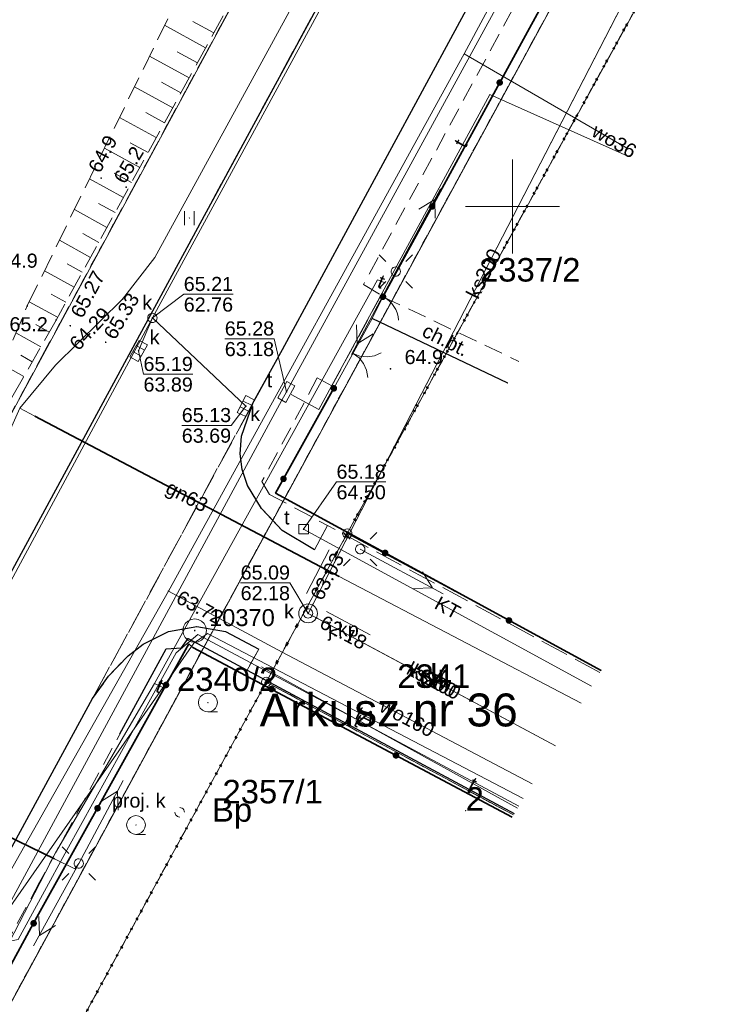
# Model space of a CAD drawing. Extents: x 6420891 to 6421372, y 5789686 to 5790696.
# Tile 8 of 48: x 6420974 to 6421012, y 5789808 to 5789860. Entities that reach past the tile are written whole.
import ezdxf
from ezdxf.enums import TextEntityAlignment as Align

# ---------------------------------------------------------------- set-up
doc = ezdxf.new("R2010")
doc.units = 0
doc.header["$PDSIZE"] = 0.75
for name, pattern in [('KROPK2', [2, 0, -2]), ('PRZER1-1', [2, 1, -1]), ('PRZER2-1', [3, 2, -1]), ('PRZER2_5-1', [3.5, 2.5, -1]), ('PRZER3-1', [4, 3, -1])]:
    doc.linetypes.add(name, pattern=pattern)
doc.layers.get('0').update_dxf_attribs({"linetype": 'CONTINUOUS', "lineweight": 13})
for name, color, linetype, lineweight in [('GEPADR', 7, 'CONTINUOUS', 18), ('GEPADR_O', 7, 'CONTINUOUS', 18), ('GEPPGD', 7, 'CONTINUOUS', 18), ('GESDZI', 7, 'CONTINUOUS', 18), ('GESDZI_O', 7, 'CONTINUOUS', 18), ('GESJAE', 7, 'KROPK2', 50), ('GESJAE_O', 7, 'KROPK2', 50), ('GSLKBR', 7, 'CONTINUOUS', 18), ('GSLKFU', 7, 'CONTINUOUS', 18), ('GSLKOG', 7, 'CONTINUOUS', 35), ('GSLKRW', 7, 'CONTINUOUS', 25), ('GSPPS3_O', 7, 'CONTINUOUS', 18), ('GSPWPN', 7, 'CONTINUOUS', 13), ('GSPWPN_O', 7, 'CONTINUOUS', 13), ('GSPWPS', 7, 'CONTINUOUS', 13), ('GSPWPS_O', 7, 'CONTINUOUS', 13), ('GSSKOA', 7, 'PRZER3-1', 18), ('GSSKOA_O', 7, 'PRZER3-1', 18), ('GSSKOD', 7, 'PRZER2-1', 18), ('GSSKOD_O', 7, 'PRZER2-1', 18), ('GSSUTR', 7, 'PRZER2-1', 18), ('GSSZSN', 7, 'PRZER2-1', 18), ('GUSIKP', 7, 'CONTINUOUS', 18)]:
    doc.layers.add(name, color=color, linetype=linetype, lineweight=lineweight)
for name, color, linetype, lineweight, true_color in [('GESKKL', 7, 'PRZER3-1', 18, 0x24bc24), ('GESUZY', 7, 'PRZER1-1', 18, 0x008000), ('GESUZY_O', 7, 'PRZER1-1', 18, 0x008000), ('GSPPS3', 7, 'CONTINUOUS', 18, 0x0a0909), ('GSSLZK', 7, 'CONTINUOUS', 18, 0x0a0909), ('GULENN', 1, 'CONTINUOUS', 18, 0xff0000), ('GULEOR', 1, 'CONTINUOUS', 35, 0xff0000), ('GULGNP', 7, 'CONTINUOUS', 18, 0xbfbf00), ('GULGNP_O', 7, 'CONTINUOUS', 18, 0xbfbf00), ('GULGOR', 7, 'CONTINUOUS', 35, 0xbfbf00), ('GULKAT', 7, 'CONTINUOUS', 18, 0x0a0909), ('GULKAT_O', 7, 'CONTINUOUS', 18, 0x0a0909), ('GULKDP', 7, 'CONTINUOUS', 18, 0x803300), ('GULKSP', 7, 'CONTINUOUS', 18, 0x803300), ('GULKSP_O', 7, 'CONTINUOUS', 18, 0x803300), ('GULTPR', 7, 'CONTINUOUS', 18, 0xff9100), ('GULTPR_O', 7, 'CONTINUOUS', 18, 0xff9100), ('GULWOP', 5, 'CONTINUOUS', 18, 0x0000ff), ('GULWOP_O', 5, 'CONTINUOUS', 18, 0x0000ff), ('GUPGSH', 7, 'CONTINUOUS', 5, 0xbfbf00), ('GUPGSH_O', 7, 'CONTINUOUS', 5, 0xbfbf00), ('GUPIBH', 7, 'CONTINUOUS', 5, 0x0a0909), ('GUPIBH_O', 7, 'CONTINUOUS', 5, 0x0a0909), ('GUPISL', 7, 'CONTINUOUS', 18, 0x0a0909), ('GUPKKS', 7, 'CONTINUOUS', 18, 0x803300), ('GUPKKS_O', 7, 'CONTINUOUS', 18, 0x0a0909), ('GUPKSD', 7, 'CONTINUOUS', 18, 0x803300), ('GUPKSD_O', 7, 'CONTINUOUS', 18, 0x803300), ('GUPKSH', 7, 'CONTINUOUS', 5, 0x803300), ('GUPKSH_O', 7, 'CONTINUOUS', 5, 0x803300), ('GUPKWZ', 7, 'CONTINUOUS', 18, 0x0a0909), ('GUPKWZ_O', 7, 'CONTINUOUS', 18, 0x0a0909), ('GUPTSD', 7, 'CONTINUOUS', 18, 0xff9100), ('GUPTSD_O', 7, 'CONTINUOUS', 18, 0xff9100), ('GUPTSH', 7, 'CONTINUOUS', 5, 0xff9100), ('GUPTSH_O', 7, 'CONTINUOUS', 5, 0xff9100), ('GUPWSH', 5, 'CONTINUOUS', 5, 0x0000ff), ('GUPWSH_O', 5, 'CONTINUOUS', 5, 0x0000ff), ('GZPKKS', 7, 'CONTINUOUS', 18, 0x803300), ('GZPKKS_O', 7, 'CONTINUOUS', 18, 0x803300)]:
    doc.layers.add(name, color=color, linetype=linetype, lineweight=lineweight, true_color=true_color)
doc.styles.add('GEO-INFO', font='Arial')

# ---------------------------------------------------------------- blocks, each defined once
blk = doc.blocks.new('KOLO')
blk.add_hatch(color=0).paths.add_polyline_path([(-0.5, 0), (-0.482963, -0.12941), (-0.433013, -0.25), (-0.353553, -0.353553), (-0.25, -0.433013), (-0.12941, -0.482963), (0, -0.5), (0.12941, -0.482963), (0.25, -0.433013), (0.353553, -0.353553), (0.433013, -0.25), (0.482963, -0.12941), (0.5, 0), (0.482963, 0.12941), (0.433013, 0.25), (0.353553, 0.353553), (0.25, 0.433013), (0.12941, 0.482963), (0, 0.5), (-0.12941, 0.482963), (-0.25, 0.433013), (-0.353553, 0.353553), (-0.433013, 0.25), (-0.482963, 0.12941)])
blk = doc.blocks.new('KWADRAT_NIEPRZEZR')
at = {"color": 0}
blk.add_lwpolyline([(-0.5, -0.5), (0.5, -0.5), (0.5, 0.5), (-0.5, 0.5)], close=True, dxfattribs=at)
blk = doc.blocks.new('SUPE04_1')
at = {"color": 0}
for points in [[(0, 0), (10, 0)], [(6.982163, 1), (8.714214, 0), (6.982163, -1)]]:
    blk.add_lwpolyline(points, dxfattribs=at)
blk = doc.blocks.new('SUSM01_01')
at = {"color": 0}
for points in [[(-0.353553, 0.353553), (-0.212132, 0.212132)], [(0.353553, 0.353553), (0.212132, 0.212132)], [(-0.353553, -0.353553), (-0.212132, -0.212132)], [(0.353553, -0.353553), (0.212132, -0.212132)]]:
    blk.add_lwpolyline(points, dxfattribs=at)
blk.add_lwpolyline([(0, 0.1), (0.034202, 0.093969), (0.064279, 0.076604), (0.086603, 0.05), (0.096593, 0.025882), (0.1, 0), (0.096593, -0.025882), (0.086603, -0.05), (0.068017, -0.073305), (0.043388, -0.090097), (0.014904, -0.098883), (-0.014904, -0.098883), (-0.043388, -0.090097), (-0.068017, -0.073305), (-0.086603, -0.05), (-0.097493, -0.022252), (-0.09972, 0.007473), (-0.093087, 0.036534), (-0.078183, 0.062349), (-0.056332, 0.082624), (-0.029476, 0.095557)], close=True, dxfattribs=at)
blk = doc.blocks.new('OKRAG_PELNY')
at = {"color": 0}
blk.add_lwpolyline([(0, 0.5), (0.12941, 0.482963), (0.25, 0.433013), (0.353553, 0.353553), (0.433013, 0.25), (0.482963, 0.12941), (0.5, 0), (0.482963, -0.12941), (0.433013, -0.25), (0.353553, -0.353553), (0.25, -0.433013), (0.12941, -0.482963), (0, -0.5), (-0.12941, -0.482963), (-0.25, -0.433013), (-0.353553, -0.353553), (-0.433013, -0.25), (-0.482963, -0.12941), (-0.5, 0), (-0.482963, 0.12941), (-0.433013, 0.25), (-0.353553, 0.353553), (-0.25, 0.433013), (-0.12941, 0.482963)], close=True, dxfattribs=at)
blk = doc.blocks.new('SUUS05')
at = {"color": 0}
blk.add_lwpolyline([(0.5, -0.25), (-0.5, -0.25), (-0.5, 0.25), (0.5, 0.25)], close=True, dxfattribs=at)
for points in [[(-0.175, -0.25), (-0.175, 0.25)], [(0.175, -0.25), (0.175, 0.25)]]:
    blk.add_lwpolyline(points, dxfattribs=at)
blk = doc.blocks.new('PROSTOKAT2-1_PELNY')
at = {"color": 0}
blk.add_lwpolyline([(1, 0.5), (1, -0.5), (-1, -0.5), (-1, 0.5)], close=True, dxfattribs=at)
blk = doc.blocks.new('SUUS_P')
at = {"color": 0}
for points in [[(0, -0.5), (-0.12941, -0.482963), (-0.25, -0.433013), (-0.353553, -0.353553), (-0.433013, -0.25), (-0.482963, -0.12941), (-0.5, 0)], [(0, 0.5), (0.12941, 0.482963), (0.25, 0.433013), (0.353553, 0.353553), (0.433013, 0.25), (0.482963, 0.12941), (0.5, 0)]]:
    blk.add_lwpolyline(points, dxfattribs=at)
blk = doc.blocks.new('POINT')
at = {"color": 0}
blk.add_point((0, 0), dxfattribs=at)
blk = doc.blocks.new('SOPS2')
blk.add_hatch(color=0).paths.add_polyline_path([(0, -0.018), (0.005562, -0.017119), (0.01058, -0.014562), (0.014562, -0.01058), (0.017119, -0.005562), (0.018, 0), (0.017119, 0.005562), (0.014562, 0.01058), (0.01058, 0.014562), (0.005562, 0.017119), (0, 0.018), (-0.005562, 0.017119), (-0.01058, 0.014562), (-0.014562, 0.01058), (-0.017119, 0.005562), (-0.018, 0), (-0.017119, -0.005562), (-0.014562, -0.01058), (-0.01058, -0.014562), (-0.005562, -0.017119)])
at = {"color": 0}
blk.add_lwpolyline([(0, 0.25), (0.077254, 0.237764), (0.146946, 0.202254), (0.202254, 0.146946), (0.237764, 0.077254), (0.25, 0), (0.237764, -0.077254), (0.202254, -0.146946), (0.146946, -0.202254), (0.077254, -0.237764), (0, -0.25), (-0.077254, -0.237764), (-0.146946, -0.202254), (-0.202254, -0.146946), (-0.237764, -0.077254), (-0.25, 0), (-0.237764, 0.077254), (-0.202254, 0.146946), (-0.146946, 0.202254), (-0.077254, 0.237764)], close=True, dxfattribs=at)
blk = doc.blocks.new('SPTRW')
at = {"color": 0}
for points in [[(-0.51332, 0.7233), (-0.51332, -0.7767)], [(0.48668, -0.7767), (0.48668, 0.7233)]]:
    blk.add_lwpolyline(points, dxfattribs=at)
blk = doc.blocks.new('SPKRZ')
at = {"color": 0}
blk.add_lwpolyline([(0, 0.5), (0.154508, 0.475528), (0.293893, 0.404508), (0.404508, 0.293893), (0.475528, 0.154508), (0.5, 0), (0.475528, -0.154508), (0.404508, -0.293893), (0.293893, -0.404508), (0.154508, -0.475528), (0, -0.5), (-0.154508, -0.475528), (-0.293893, -0.404508), (-0.404508, -0.293893), (-0.475528, -0.154508), (-0.5, 0), (-0.475528, 0.154508), (-0.404508, 0.293893), (-0.293893, 0.404508), (-0.154508, 0.475528)], close=True, dxfattribs=at)
blk.add_lwpolyline([(0, -0.5), (0.5, -0.5)], dxfattribs=at)
blk = doc.blocks.new('SLBRA')
at = {"color": 0}
for points in [[(1.732051, 1), (1.414214, 0.585786), (1, 0.267949), (0.517638, 0.068148), (0, 0)], [(0, 0), (0.517638, -0.068148), (1, -0.267949), (1.414214, -0.585786), (1.732051, -1)]]:
    blk.add_lwpolyline(points, dxfattribs=at)
blk = doc.blocks.new('KTOK04')
at = {"color": 0}
blk.add_lwpolyline([(0, 0), (-0.01711, -0.261052), (-0.068148, -0.517638), (-0.152241, -0.765367), (-0.267949, -1), (-0.413293, -1.217523), (-0.585786, -1.414214), (-0.782477, -1.586707), (-1, -1.732051)], dxfattribs=at)
blk = doc.blocks.new('EPPGS')
at = {"color": 0}
blk.add_lwpolyline([(0, 0.5), (0.154508, 0.475528), (0.293893, 0.404508), (0.404508, 0.293893), (0.475528, 0.154508), (0.5, 0), (0.475528, -0.154508), (0.404508, -0.293893), (0.293893, -0.404508), (0.154508, -0.475528), (0, -0.5), (-0.154508, -0.475528), (-0.293893, -0.404508), (-0.404508, -0.293893), (-0.475528, -0.154508), (-0.5, 0), (-0.475528, 0.154508), (-0.404508, 0.293893), (-0.293893, 0.404508), (-0.154508, 0.475528)], close=True, dxfattribs=at)

msp = doc.modelspace()

# ---------------------------------------------------------------- linework, layer by layer
at = {"linetype": 'Continuous', "lineweight": 13, "elevation": 100, "flags": 128}
for points in [[(6421000, 5789847.5), (6421000, 5789852.5)], [(6420997.5, 5789850), (6421002.5, 5789850)]]:
    msp.add_lwpolyline(points, dxfattribs=at)
at = {"layer": 'GESDZI', "linetype": 'Continuous', "lineweight": 18, "elevation": 10.3}
for points in [[(6421135.099, 5790137.509), (6421053.401, 5789987.081), (6420961.435, 5789816.962), (6420958.743, 5789821.505), (6420954.971, 5789827.872)], [(6420991.21, 5789832.614), (6421008.051, 5789863.273), (6421010.664, 5789861.867)], [(6421000.04, 5789817.649), (6420986.902, 5789824.717), (6420991.21, 5789832.614)], [(6420991.21, 5789832.614), (6421004.718, 5789825.348)], [(6421004.718, 5789825.348), (6420991.21, 5789832.614)], [(6420977.429, 5789800.28), (6420974.452, 5789801.879), (6420986.902, 5789824.717)], [(6420986.902, 5789824.717), (6421000.04, 5789817.649)]]:
    msp.add_lwpolyline(points, dxfattribs=at)
for points in [[(6421069.455, 5789986.717), (6421065.346, 5789979.256), (6421058.157, 5789965.648), (6421048.808, 5789947.949), (6421021.023, 5789895.559), (6420945.154, 5789755.753), (6420931.728, 5789762.857), (6420936.45, 5789771.586), (6420961.435, 5789816.962), (6421053.401, 5789987.081)], [(6421024.501, 5789893.26), (6421008.051, 5789863.273), (6420991.21, 5789832.614), (6420986.902, 5789824.717), (6420974.452, 5789801.879), (6420970.141, 5789793.971), (6420953.18, 5789762.856), (6420948.423, 5789754.023), (6420945.154, 5789755.753), (6421021.023, 5789895.559)]]:
    msp.add_lwpolyline(points, close=True, dxfattribs=at)
at = {"layer": 'GESJAE', "linetype": 'KROPK2', "lineweight": 50, "ltscale": 0.5, "elevation": 10.3}
for points in [[(6421121.732, 5790083.312), (6421117.02, 5790074.678), (6421086.476, 5790018.114), (6421077.543, 5790001.653), (6421070.646, 5789988.917), (6421069.455, 5789986.717), (6421065.346, 5789979.256), (6421058.157, 5789965.648), (6421048.808, 5789947.949), (6421053.229, 5789945.629), (6421044.86, 5789930.373), (6421043.349, 5789927.619), (6421042.462, 5789926.002), (6421034.045, 5789910.658), (6421024.501, 5789893.26), (6421008.051, 5789863.273), (6420991.21, 5789832.614), (6420986.902, 5789824.717), (6420974.452, 5789801.879), (6420970.141, 5789793.971), (6420953.18, 5789762.856)], [(6420914.623, 5789700.386), (6420918.565, 5789707.611), (6420922.092, 5789705.723), (6420934.061, 5789727.678), (6420940.763, 5789739.972), (6420948.423, 5789754.023), (6420953.18, 5789762.856), (6420970.141, 5789793.971), (6420974.452, 5789801.879), (6420986.902, 5789824.717), (6420991.21, 5789832.614), (6421008.051, 5789863.273), (6421024.501, 5789893.26), (6421034.045, 5789910.658), (6421042.462, 5789926.002), (6421043.349, 5789927.619), (6421044.86, 5789930.373), (6421053.229, 5789945.629), (6421048.808, 5789947.949), (6421058.157, 5789965.648), (6421065.346, 5789979.256), (6421068.88, 5789980.499), (6421072.204, 5789979.193)]]:
    msp.add_lwpolyline(points, dxfattribs=at)
at = {"layer": 'GESKKL', "linetype": 'PRZER3-1', "lineweight": 18, "ltscale": 0.5, "elevation": 10.16}
msp.add_lwpolyline([(6421135.099, 5790137.509), (6421053.401, 5789987.081), (6420961.435, 5789816.962), (6420958.743, 5789821.505), (6420954.971, 5789827.872)], dxfattribs=at)
at = {"layer": 'GESUZY', "linetype": 'PRZER1-1', "lineweight": 18, "ltscale": 0.5, "elevation": 10.18}
for points in [[(6421135.099, 5790137.509), (6421053.401, 5789987.081), (6420961.435, 5789816.962), (6420958.743, 5789821.505), (6420954.971, 5789827.872)], [(6421004.718, 5789825.348), (6420991.21, 5789832.614), (6421008.051, 5789863.273), (6421024.501, 5789893.26), (6421034.045, 5789910.658)], [(6421000.04, 5789817.649), (6420986.902, 5789824.717), (6420991.21, 5789832.614), (6421004.718, 5789825.348)], [(6420973.229, 5789792.313), (6420970.141, 5789793.971), (6420974.452, 5789801.879), (6420986.902, 5789824.717), (6421000.04, 5789817.649)]]:
    msp.add_lwpolyline(points, dxfattribs=at)
for points in [[(6421069.455, 5789986.717), (6421065.346, 5789979.256), (6421058.157, 5789965.648), (6421048.808, 5789947.949), (6421021.023, 5789895.559), (6420945.154, 5789755.753), (6420931.728, 5789762.857), (6420936.45, 5789771.586), (6420961.435, 5789816.962), (6421053.401, 5789987.081)], [(6420948.423, 5789754.023), (6420945.154, 5789755.753), (6421021.023, 5789895.559), (6421048.808, 5789947.949), (6421053.229, 5789945.629), (6421044.86, 5789930.373), (6421043.349, 5789927.619), (6421042.462, 5789926.002), (6421034.045, 5789910.658), (6421024.501, 5789893.26), (6421008.051, 5789863.273), (6420991.21, 5789832.614), (6420986.902, 5789824.717), (6420974.452, 5789801.879), (6420970.141, 5789793.971), (6420953.18, 5789762.856)]]:
    msp.add_lwpolyline(points, close=True, dxfattribs=at)
at = {"layer": 'GSLKBR', "linetype": 'Continuous', "lineweight": 18, "elevation": 10.18}
msp.add_lwpolyline([(6420990.5, 5789840.33), (6420992.54, 5789844.05)], dxfattribs=at)
at = {"layer": 'GSLKFU', "linetype": 'Continuous', "lineweight": 18, "elevation": 10.18}
msp.add_lwpolyline([(6420992.54, 5789844.05), (6420993.11, 5789845.2)], dxfattribs=at)
at = {"layer": 'GSLKOG', "linetype": 'Continuous', "lineweight": 35, "elevation": 10.18}
for points in [[(6420993.11, 5789845.2), (6421005.52, 5789867.97)], [(6420990.5, 5789840.33), (6420987.4, 5789834.76), (6421004.701, 5789825.321)], [(6420974.54, 5789811.89), (6420982.79, 5789826.74), (6420983.01, 5789826.56), (6420999.969, 5789817.533)], [(6420974.54, 5789811.89), (6420963.3, 5789791.15)]]:
    msp.add_lwpolyline(points, dxfattribs=at)
at = {"layer": 'GSLKRW', "linetype": 'Continuous', "lineweight": 25, "elevation": 10.18}
for points in [[(6421195.82, 5790239.68), (6421179.4, 5790209.44), (6421161.89, 5790177.28), (6421135.48, 5790128.74), (6421117.94, 5790096.62), (6421100.38, 5790064.4), (6421082.56, 5790031.74), (6421065.53, 5790000.47), (6421053.05, 5789977.59), (6421041.12, 5789955.61), (6421023.81, 5789923.78), (6421007.52, 5789893.64), (6420990.23, 5789861.75), (6420974.45, 5789832.6), (6420956.81, 5789800.07), (6420945.16, 5789778.57), (6420944.15, 5789776.96), (6420943.3, 5789775.21), (6420933.6, 5789757.81)], [(6420989.467, 5789831.742), (6420987.755, 5789832.781), (6420986.65, 5789833.95), (6420985.91, 5789835.16), (6420985.62, 5789836.02), (6420985.51, 5789836.85), (6420985.59, 5789837.78), (6420986.21, 5789839.58), (6420987.76, 5789842.39), (6421004.51, 5789873.36), (6421020.08, 5789902.08), (6421024.66, 5789910.59), (6421039.68, 5789938.28), (6421057.09, 5789970.3), (6421061.79, 5789978.9), (6421062.13, 5789979.42), (6421068.98, 5789992.02), (6421085.27, 5790022.04), (6421098.58, 5790046.41), (6421112.23, 5790071.51), (6421113.36, 5790072.89), (6421114.96, 5790073.95), (6421116.54, 5790074.7)], [(6420999.738, 5789840.608), (6420992.54, 5789844.05)], [(6420948.39, 5789769.5), (6420949.54, 5789771.89), (6420956.63, 5789784.97), (6420972.83, 5789814.93), (6420977.663, 5789823.834), (6420978.524, 5789825.033), (6420979.564, 5789826.116), (6420980.37, 5789826.725), (6420981.717, 5789827.402), (6420983.215, 5789827.663), (6420984.735, 5789827.4), (6420986.507, 5789826.465)], [(6420979.125, 5789821.969), (6420981.579, 5789826.482), (6420982.394, 5789826.541), (6420982.751, 5789827.037), (6421000.085, 5789817.725)]]:
    msp.add_lwpolyline(points, dxfattribs=at)
at = {"layer": 'GSSKOA', "linetype": 'PRZER3-1', "lineweight": 18, "ltscale": 0.5, "elevation": 10.18}
for points in [[(6421117.94, 5790096.62), (6421100.38, 5790064.4), (6421082.56, 5790031.74), (6421065.53, 5790000.47), (6421053.05, 5789977.59), (6421041.12, 5789955.61), (6421023.81, 5789923.78), (6421007.52, 5789893.64), (6420990.23, 5789861.75), (6420974.45, 5789832.6), (6420956.81, 5789800.07), (6420945.16, 5789778.57), (6420944.15, 5789776.96), (6420943.3, 5789775.21)], [(6420948.39, 5789769.5), (6420949.54, 5789771.89), (6420956.63, 5789784.97), (6420972.83, 5789814.93), (6420977.663, 5789823.834), (6420987.76, 5789842.39), (6421004.51, 5789873.36), (6421020.08, 5789902.08), (6421024.66, 5789910.59), (6421039.68, 5789938.28), (6421057.09, 5789970.3), (6421061.79, 5789978.9), (6421062.13, 5789979.42), (6421068.98, 5789992.02), (6421085.27, 5790022.04), (6421098.58, 5790046.41), (6421112.23, 5790071.51), (6421113.36, 5790072.89), (6421114.96, 5790073.95), (6421116.54, 5790074.7)], [(6421004.643, 5789825.226), (6420990.162, 5789833.042), (6420989.467, 5789831.742), (6420987.755, 5789832.781), (6420986.65, 5789833.95), (6420985.91, 5789835.16), (6420985.62, 5789836.02), (6420985.51, 5789836.85), (6420985.59, 5789837.78), (6420986.21, 5789839.58), (6420977.663, 5789823.834)], [(6420977.663, 5789823.834), (6420978.524, 5789825.033), (6420979.564, 5789826.116), (6420980.37, 5789826.725), (6420981.717, 5789827.402), (6420983.215, 5789827.663), (6420984.735, 5789827.4), (6420986.507, 5789826.465), (6420985.884, 5789825.354), (6421000.085, 5789817.725)]]:
    msp.add_lwpolyline(points, dxfattribs=at)
at = {"layer": 'GSSKOD', "linetype": 'PRZER2-1', "lineweight": 18, "ltscale": 0.5, "elevation": 10.18}
for points in [[(6421004.29, 5789868.38), (6420992.07, 5789845.85), (6420993.01, 5789845.29), (6420990.4, 5789840.46), (6420989.62, 5789840.88), (6420986.67, 5789835.37), (6420987.08, 5789834.69), (6420990.162, 5789833.042), (6420989.467, 5789831.742), (6420987.755, 5789832.781), (6420986.65, 5789833.95), (6420985.91, 5789835.16), (6420985.62, 5789836.02), (6420985.51, 5789836.85), (6420985.59, 5789837.78), (6420986.21, 5789839.58), (6420987.76, 5789842.39), (6421004.51, 5789873.36)], [(6420992.54, 5789844.05), (6420993.11, 5789845.2), (6421000.331, 5789841.763)], [(6420999.738, 5789840.608), (6420992.54, 5789844.05)], [(6420948.39, 5789769.5), (6420949.54, 5789771.89), (6420956.63, 5789784.97), (6420972.83, 5789814.93), (6420977.663, 5789823.834), (6420978.524, 5789825.033), (6420979.564, 5789826.116), (6420980.37, 5789826.725), (6420981.717, 5789827.402), (6420983.215, 5789827.663), (6420984.735, 5789827.4), (6420986.507, 5789826.465), (6420985.884, 5789825.354), (6420982.751, 5789827.037), (6420982.394, 5789826.541), (6420981.579, 5789826.482), (6420974.86, 5789814.07), (6420960.33, 5789787.25), (6420960.76, 5789787.02), (6420959.09, 5789783.94), (6420958.66, 5789784.16), (6420957.43, 5789781.89), (6420957.96, 5789781.58), (6420950.9, 5789768.45)]]:
    msp.add_lwpolyline(points, dxfattribs=at)
at = {"layer": 'GSSLZK', "linetype": 'PRZER2-1', "lineweight": 18, "ltscale": 0.5, "elevation": 10.06}
for points in [[(6420983.805, 5789823.638), (6420983.795, 5789823.618), (6420983.815, 5789823.618)], [(6420979.979, 5789817.127), (6420979.969, 5789817.107), (6420979.989, 5789817.107)]]:
    msp.add_lwpolyline(points, close=True, dxfattribs=at)
at = {"layer": 'GSSUTR', "linetype": 'PRZER2-1', "lineweight": 18, "ltscale": 0.5, "elevation": 10.06}
msp.add_lwpolyline([(6420982.824, 5789849.394), (6420982.814, 5789849.374), (6420982.834, 5789849.374)], close=True, dxfattribs=at)
at = {"layer": 'GSSZSN', "linetype": 'PRZER2_5-1', "lineweight": 18, "ltscale": 0.5, "elevation": 10.14}
for points in [[(6420968.68, 5789831.61), (6420974.2, 5789844.71), (6420985.77, 5789868.35), (6420987.99, 5789866.27)], [(6420987.99, 5789866.27), (6420975.73, 5789843.96), (6420968.68, 5789831.61)]]:
    msp.add_lwpolyline(points, dxfattribs=at)
at = {"layer": 'GSSZSN', "linetype": 'Continuous', "lineweight": 18, "elevation": 10.14, "flags": 128}
for points in [[(6420983.681, 5789858.429), (6420981.501, 5789859.628)], [(6420984.119, 5789859.225), (6420983.01, 5789859.834)], [(6420982.807, 5789856.839), (6420980.702, 5789857.995)], [(6420983.244, 5789857.634), (6420982.173, 5789858.223)], [(6420981.933, 5789855.248), (6420979.903, 5789856.363)], [(6420982.37, 5789856.043), (6420981.336, 5789856.611)], [(6420981.059, 5789853.657), (6420979.104, 5789854.73)], [(6420981.496, 5789854.452), (6420980.5, 5789854.999)], [(6420980.184, 5789852.066), (6420978.305, 5789853.098)], [(6420980.621, 5789852.861), (6420979.663, 5789853.388)], [(6420979.747, 5789851.27), (6420978.826, 5789851.776)], [(6420979.31, 5789850.475), (6420977.506, 5789851.466)], [(6420978.873, 5789849.679), (6420977.99, 5789850.164)], [(6420978.436, 5789848.884), (6420976.707, 5789849.833)], [(6420977.999, 5789848.088), (6420977.153, 5789848.553)], [(6420977.561, 5789847.293), (6420975.909, 5789848.201)], [(6420977.124, 5789846.497), (6420976.317, 5789846.941)], [(6420976.687, 5789845.702), (6420975.11, 5789846.569)], [(6420976.25, 5789844.906), (6420975.48, 5789845.329)], [(6420975.813, 5789844.111), (6420974.311, 5789844.936)], [(6420975.365, 5789843.321), (6420974.66, 5789843.724)], [(6420974.915, 5789842.533), (6420973.599, 5789843.284)], [(6420974.465, 5789841.744), (6420973.855, 5789842.093)], [(6420974.015, 5789840.956), (6420972.889, 5789841.599)]]:
    msp.add_lwpolyline(points, dxfattribs=at)
at = {"layer": 'GULENN', "linetype": 'Continuous', "lineweight": 18, "elevation": 10.18}
msp.add_lwpolyline([(6420955.765, 5789829.131), (6420959.55, 5789822.99), (6420963.21, 5789821.35), (6420963.93, 5789821), (6420975.65, 5789815.31), (6420976.73, 5789814.78), (6420976.94, 5789815.07)], dxfattribs=at)
at = {"layer": 'GULEOR', "linetype": 'Continuous', "lineweight": 35, "elevation": 10.18}
msp.add_lwpolyline([(6420963.93, 5789821), (6420975.65, 5789815.31)], dxfattribs=at)
at = {"layer": 'GULGNP', "linetype": 'Continuous', "lineweight": 18, "elevation": 10.18}
for points in [[(6421053.824, 5789982.022), (6421052.655, 5789979.813), (6421051.721, 5789978.045), (6421037.32, 5789950.814), (6421032.136, 5789941.012), (6421031.514, 5789939.836), (6421030.796, 5789938.52), (6421007.252, 5789895.366), (6420980.983, 5789847.29), (6420979.272, 5789845.071), (6420975.696, 5789841.555), (6420973.804, 5789839.279)], [(6420973.804, 5789839.279), (6420971.29, 5789833.653), (6420961.614, 5789814.374), (6420942.9, 5789781.165), (6420939.181, 5789774.583)], [(6421003.647, 5789823.586), (6420990.787, 5789830.329), (6420974.604, 5789838.857), (6420973.804, 5789839.279)]]:
    msp.add_lwpolyline(points, dxfattribs=at)
at = {"layer": 'GULGOR', "linetype": 'Continuous', "lineweight": 35, "elevation": 10.18}
msp.add_lwpolyline([(6420974.604, 5789838.857), (6420990.787, 5789830.329)], dxfattribs=at)
at = {"layer": 'GULKAT', "linetype": 'Continuous', "lineweight": 18, "elevation": 10.18}
msp.add_lwpolyline([(6420988.893, 5789832.844), (6421004.197, 5789824.491)], dxfattribs=at)
at = {"layer": 'GULKDP', "linetype": 'Continuous', "lineweight": 18, "elevation": 10.18}
for points in [[(6421098.077, 5790072.171), (6421073.662, 5790026.931), (6421059.636, 5790001.558), (6421050.23, 5789984.541), (6421025.976, 5789939.477), (6421001.882, 5789894.497), (6421004.411, 5789887.43), (6420980.852, 5789844.073), (6420956.769, 5789799.315), (6420933.722, 5789756.781)], [(6420980.852, 5789844.073), (6420980.121, 5789842.323)], [(6420980.852, 5789844.073), (6420985.817, 5789839.385)]]:
    msp.add_lwpolyline(points, dxfattribs=at)
at = {"layer": 'GULKSP', "linetype": 'Continuous', "lineweight": 18, "elevation": 10.18}
for points in [[(6421032.998, 5789913.26), (6421032.764, 5789912.819), (6421024.541, 5789897.345), (6421024.306, 5789896.904), (6421024.079, 5789896.458), (6421007.997, 5789864.952), (6421007.77, 5789864.506), (6421007.541, 5789864.062), (6420989.359, 5789828.809), (6420989.129, 5789828.365)], [(6421032.998, 5789913.26), (6421024.306, 5789896.904), (6421007.77, 5789864.506), (6420989.129, 5789828.365)], [(6421002.275, 5789821.328), (6420989.57, 5789828.129), (6420989.129, 5789828.365)], [(6421002.275, 5789821.328), (6420989.129, 5789828.365)]]:
    msp.add_lwpolyline(points, dxfattribs=at)
at = {"layer": 'GULTPR', "linetype": 'Continuous', "lineweight": 18, "elevation": 10.18}
for points in [[(6421063.685, 5789979.761), (6421063.445, 5789979.322), (6421063.299, 5789978.918), (6421062.597, 5789977.921), (6421062.076, 5789976.838), (6421016.611, 5789892.163), (6421016.284, 5789891.771), (6421016.045, 5789891.332), (6421015.722, 5789891.052), (6421015.271, 5789890.016), (6421014.689, 5789889.051), (6420988.214, 5789840.576), (6420987.974, 5789840.137), (6420987.736, 5789839.698), (6420972.769, 5789812.009)], [(6420988.238, 5789839.994), (6420989.699, 5789839.202), (6420998.787, 5789855.947), (6421005.975, 5789852.743)], [(6420914.25, 5789700.593), (6420917.45, 5789705.92), (6420918.92, 5789709.7), (6420925.45, 5789721.85), (6420929.24, 5789728.23), (6420929.36, 5789729.92), (6420931.94, 5789735.81), (6420921.29, 5789742), (6420932.37, 5789762.56), (6420932.07, 5789763.37), (6420922.67, 5789779.51), (6420939.24, 5789786.99), (6420943.9, 5789790.46), (6420958.3, 5789783.7), (6420972.67, 5789809.81), (6420975.71, 5789815.63), (6420980.96, 5789824.64), (6420992.82, 5789846.09)], [(6420992.82, 5789846.09), (6420993.22, 5789845.93)], [(6420971.917, 5789810.651), (6420973.72, 5789811.037), (6420976.298, 5789815.783), (6420982.113, 5789826.271), (6420983.261, 5789827.244), (6421000.326, 5789818.12)], [(6421000.567, 5789818.517), (6420983.788, 5789827.301), (6420983.057, 5789826.785), (6420972.769, 5789812.009)], [(6421000.257, 5789818.006), (6420986.659, 5789825.525)], [(6420980.96, 5789824.64), (6420981.53, 5789824.38)]]:
    msp.add_lwpolyline(points, dxfattribs=at)
at = {"layer": 'GULWOP', "linetype": 'Continuous', "lineweight": 18, "elevation": 10.18}
for points in [[(6420981.71, 5789829.554), (6420997.419, 5789858.115), (6421021.981, 5789903.802), (6421024.247, 5789907.864), (6421027.61, 5789913.89), (6421038.372, 5789934.32), (6421054.845, 5789965.59), (6421064.082, 5789982.838)], [(6420997.419, 5789858.115), (6421006.137, 5789853.059)], [(6420943.02, 5789759.068), (6420955.208, 5789782.147), (6420955.491, 5789782.683), (6420959.25, 5789789.801), (6420981.71, 5789829.554)], [(6420981.71, 5789829.554), (6420987.755, 5789826.302), (6421001.043, 5789819.301)]]:
    msp.add_lwpolyline(points, dxfattribs=at)
at = {"layer": 'GUPIBH_O', "linetype": 'Continuous', "lineweight": 9, "elevation": 10.8, "flags": 128}
for points in [[(6420985.544, 5789829.99), (6420988.165, 5789829.99), (6420989.129, 5789828.365)], [(6420985.544, 5789829.99), (6420988.165, 5789829.99)]]:
    msp.add_lwpolyline(points, dxfattribs=at)
at = {"layer": 'GUPKSH_O', "linetype": 'Continuous', "lineweight": 9, "elevation": 10.8, "flags": 128}
for points in [[(6420985.141, 5789845.331), (6420982.52, 5789845.331), (6420980.852, 5789844.073)], [(6420982.52, 5789845.331), (6420985.141, 5789845.331)], [(6420983.001, 5789841.079), (6420980.38, 5789841.079), (6420980.121, 5789842.323)], [(6420980.38, 5789841.079), (6420983.001, 5789841.079)], [(6420982.415, 5789838.361), (6420985.036, 5789838.361), (6420985.817, 5789839.385)], [(6420982.415, 5789838.361), (6420985.036, 5789838.361)], [(6420989.051, 5789829.417), (6420990.252, 5789831.747)], [(6420990.113, 5789828.465), (6420992.424, 5789827.228)]]:
    msp.add_lwpolyline(points, dxfattribs=at)
at = {"layer": 'GUPTSH_O', "linetype": 'Continuous', "lineweight": 9, "elevation": 10.8, "flags": 128}
for points in [[(6420984.701, 5789842.966), (6420987.322, 5789842.966), (6420987.974, 5789840.137)], [(6420984.701, 5789842.966), (6420987.322, 5789842.966)], [(6420993.259, 5789835.352), (6420990.638, 5789835.352), (6420988.893, 5789832.844)], [(6420990.638, 5789835.352), (6420993.259, 5789835.352)]]:
    msp.add_lwpolyline(points, dxfattribs=at)
at = {"layer": 'GUSIKP', "linetype": 'Continuous', "lineweight": 18, "elevation": 10.22}
msp.add_lwpolyline([(6420989.129, 5789827.865, -1), (6420989.129, 5789828.865, -1)], format="xyb", close=True, dxfattribs=at)

# ---------------------------------------------------------------- block references
at = {"layer": 'GEPADR', "lineweight": 18}
msp.add_blockref('POINT', (6420997.501, 5789817.877, 10.28), dxfattribs=at)
at = {"layer": 'GEPPGD', "lineweight": 18, "xscale": 0.5, "yscale": 0.5}
for p in [(6420991.21, 5789832.614, 10.32), (6420986.902, 5789824.717, 10.32)]:
    msp.add_blockref('EPPGS', p, dxfattribs=at)
at = {"layer": 'GSLKBR', "lineweight": 18, "xscale": 0.75, "yscale": 0.75, "rotation": 331.2602047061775}
msp.add_blockref('SLBRA', (6420991.52, 5789842.19, 10.18), dxfattribs=at)
at = {"layer": 'GSLKFU', "lineweight": 18, "xscale": 0.7500000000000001, "yscale": 0.7500000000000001, "rotation": 63.63458487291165}
msp.add_blockref('KTOK04', (6420993.11, 5789845.2, 10.18), dxfattribs=at)
at = {"layer": 'GSLKOG', "lineweight": 35, "xscale": 0.35, "yscale": 0.35}
for p in [(6420999.315, 5789856.585, 10.18), (6420995.726, 5789850, 10.18), (6420993.11, 5789845.2, 10.18), (6420990.5, 5789840.33, 10.18), (6420987.822, 5789835.517, 10.18), (6420993.223, 5789831.583, 10.18), (6420999.807, 5789827.991, 10.18), (6420981.58, 5789824.562, 10.18), (6420987.18, 5789824.34, 10.18), (6420993.801, 5789820.816, 10.18), (6420977.938, 5789818.006, 10.18), (6420974.54, 5789811.89, 10.18), (6420974.54, 5789811.89, 10.18)]:
    msp.add_blockref('KOLO', p, dxfattribs=at)
at = {"layer": 'GSPPS3', "lineweight": 18, "xscale": 2.5, "yscale": 2.5}
msp.add_blockref('SOPS2', (6420983.101, 5789827.455, 10.36), dxfattribs=at)
at = {"layer": 'GSPWPN', "lineweight": 13, "xscale": 0.09, "yscale": 0.09}
for p in [(6420978.13, 5789851.51, 10.2), (6420979.46, 5789851.02, 10.2), (6420974.2, 5789844.71, 10.2), (6420975.73, 5789843.96, 10.2), (6420993.51, 5789841.37, 10.2)]:
    msp.add_blockref('KOLO', p, dxfattribs=at)
at = {"layer": 'GSPWPS', "lineweight": 13, "xscale": 0.09, "yscale": 0.09}
for p in [(6420976.49, 5789843.66, 10.2), (6420978.37, 5789842.78, 10.2)]:
    msp.add_blockref('KOLO', p, dxfattribs=at)
at = {"layer": 'GSSLZK', "lineweight": 18}
for p in [(6420983.805, 5789823.628, 10.06), (6420979.979, 5789817.117, 10.06)]:
    msp.add_blockref('SPKRZ', p, dxfattribs=at)
at = {"layer": 'GSSUTR', "lineweight": 18, "xscale": 0.5, "yscale": 0.5}
msp.add_blockref('SPTRW', (6420982.824, 5789849.384, 10.06), dxfattribs=at)
at = {"layer": 'GULENN', "lineweight": 18}
for p, xscale, yscale, rotation in [((6420993.79, 5789846.54, 10.18), 0.4999999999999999, 0.4999999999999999, 61.59050634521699), ((6420993.79, 5789846.54, 10.18), 0.5, 0.5, 241.8340422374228), ((6420991.9, 5789831.78, 10.18), 0.5, 0.5, 331.7391875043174), ((6420976.94, 5789815.07, 10.18), 0.4999999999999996, 0.4999999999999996, 61.8340422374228), ((6420976.94, 5789815.07, 10.18), 0.5, 0.5, 241.2924393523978)]:
    msp.add_blockref('SUPE04_1', p, dxfattribs=dict(at, xscale=xscale, yscale=yscale, rotation=rotation))
at = {"layer": 'GUPGSH', "lineweight": 5, "xscale": 0.09, "yscale": 0.09}
msp.add_blockref('KOLO', (6420979.272, 5789845.071, 10.24), dxfattribs=at)
at = {"layer": 'GUPIBH', "lineweight": 5, "xscale": 0.09, "yscale": 0.09}
msp.add_blockref('KOLO', (6420989.129, 5789828.365, 10.24), dxfattribs=at)
at = {"layer": 'GUPISL', "lineweight": 18, "xscale": 2.5, "yscale": 2.5}
for p in [(6420993.79, 5789846.54, 10.24), (6420991.9, 5789831.78, 10.24), (6420976.94, 5789815.07, 10.24)]:
    msp.add_blockref('SUSM01_01', p, dxfattribs=at)
at = {"layer": 'GUPKKS', "lineweight": 18}
for p, rotation in [((6420980.121, 5789842.323, 10.24), 240.4063655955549), ((6420985.817, 5789839.385, 10.24), 243.1041263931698)]:
    msp.add_blockref('SUUS05', p, dxfattribs=dict(at, rotation=rotation))
at = {"layer": 'GUPKSD', "lineweight": 18, "xscale": 0.5, "yscale": 0.5}
msp.add_blockref('OKRAG_PELNY', (6420980.852, 5789844.073, 10.24), dxfattribs=at)
at = {"layer": 'GUPKSH', "lineweight": 5, "xscale": 0.09, "yscale": 0.09}
for p in [(6420980.852, 5789844.073, 10.24), (6420980.121, 5789842.323, 10.24), (6420985.817, 5789839.385, 10.24), (6420989.359, 5789828.809, 10.24), (6420989.57, 5789828.129, 10.24)]:
    msp.add_blockref('KOLO', p, dxfattribs=at)
at = {"layer": 'GUPKWZ', "lineweight": 18, "xscale": 0.5, "yscale": 0.5}
msp.add_blockref('OKRAG_PELNY', (6420989.129, 5789828.365, 10.25), dxfattribs=at)
at = {"layer": 'GUPTSD', "lineweight": 18, "xscale": 0.5, "yscale": 0.5, "rotation": 61.35847529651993}
msp.add_blockref('PROSTOKAT2-1_PELNY', (6420987.974, 5789840.137, 10.24), dxfattribs=at)
at = {"layer": 'GUPTSD', "lineweight": 18, "xscale": 0.5, "yscale": 0.5}
msp.add_blockref('KWADRAT_NIEPRZEZR', (6420988.893, 5789832.844, 10.24), dxfattribs=at)
at = {"layer": 'GUPTSH', "lineweight": 5, "xscale": 0.09, "yscale": 0.09}
for p in [(6420987.974, 5789840.137, 10.24), (6420988.893, 5789832.844, 10.24)]:
    msp.add_blockref('KOLO', p, dxfattribs=at)
at = {"layer": 'GUPWSH', "lineweight": 5, "xscale": 0.09, "yscale": 0.09}
msp.add_blockref('KOLO', (6420981.71, 5789829.554, 10.24), dxfattribs=at)
at = {"layer": 'GZPKKS', "lineweight": 18, "xscale": 0.5, "yscale": 0.5}
msp.add_blockref('SUUS_P', (6420982.304, 5789817.79, 10.24), dxfattribs=at)

# ---------------------------------------------------------------- texts
at = {"layer": 'GEPADR_O', "linetype": 'Continuous', "lineweight": 0, "style": 'GEO-INFO'}
msp.add_text('2', height=1.25, dxfattribs=at).set_placement((6420997.501, 5789817.877, 10.8))
at = {"layer": 'GESDZI_O', "linetype": 'Continuous', "lineweight": 0, "style": 'GEO-INFO'}
for s, p in [('2337/2', (6421000.937, 5789846.631, 10.8)), ('2341', (6420995.81, 5789825.032, 10.8)), ('2357/1', (6420987.246, 5789818.89, 10.8))]:
    msp.add_text(s, height=1.25, dxfattribs=at).set_placement(p, align=Align.MIDDLE_CENTER)
msp.add_text('2340/2', height=1.25, dxfattribs=at).set_placement((6420984.828, 5789824.887, 10.8), align=Align.MIDDLE)
at = {"layer": 'GESJAE_O', "linetype": 'Continuous', "lineweight": 0, "style": 'GEO-INFO'}
msp.add_text('Arkusz nr 36', height=1.75, dxfattribs=at).set_placement((6420993.414, 5789823.231, 10.8), align=Align.MIDDLE_CENTER)
at = {"layer": 'GESUZY_O', "linetype": 'Continuous', "lineweight": 0, "style": 'GEO-INFO'}
for s, p in [('dr', (6420995.81, 5789825.032, 10.8)), ('Bp', (6420985.09, 5789817.917, 10.8))]:
    msp.add_text(s, height=1.25, dxfattribs=at).set_placement(p, align=Align.MIDDLE_CENTER)
at = {"layer": 'GSPPS3_O', "linetype": 'Continuous', "lineweight": 0, "style": 'GEO-INFO'}
msp.add_text('10370', height=0.9, dxfattribs=at).set_placement((6420983.864, 5789828.141, 10.8), align=Align.MIDDLE_LEFT)
at = {"layer": 'GSPWPN_O', "linetype": 'Continuous', "lineweight": 0, "style": 'GEO-INFO'}
for s, rotation, p in [('64.9', 61.8772, (6420978.059, 5789851.718, 10.8)), ('65.2', 59.2224, (6420979.389, 5789851.144, 10.8)), ('64.9', 360, (6420972.717, 5789846.741, 10.8)), ('65.2', 360, (6420973.254, 5789843.363, 10.8))]:
    msp.add_text(s, height=0.75, rotation=rotation, dxfattribs=at).set_placement(p)
msp.add_text('64.9', height=0.75, dxfattribs=at).set_placement((6420994.26, 5789841.62, 10.8))
at = {"layer": 'GSPWPS_O', "linetype": 'Continuous', "lineweight": 0, "style": 'GEO-INFO'}
for s, rotation, p in [('65.27', 61.7963, (6420977.123, 5789843.998, 10.8)), ('65.33', 59.3166, (6420978.857, 5789842.855, 10.8))]:
    msp.add_text(s, height=0.75, rotation=rotation, dxfattribs=at).set_placement(p)
at = {"layer": 'GSSKOA_O', "linetype": 'Continuous', "lineweight": 0, "style": 'GEO-INFO'}
msp.add_text('j.kp.', height=0.75, dxfattribs=at).set_placement((6420991.153, 5789827.515, 10.8), align=Align.MIDDLE_CENTER)
at = {"layer": 'GSSKOD_O', "linetype": 'Continuous', "lineweight": 0, "style": 'GEO-INFO'}
msp.add_text('ch.bt.', height=0.75, rotation=333.6293, dxfattribs=at).set_placement((6420996.436, 5789842.902, 10.8), align=Align.MIDDLE_CENTER)
at = {"layer": 'GULGNP_O', "linetype": 'Continuous', "lineweight": 0, "style": 'GEO-INFO'}
msp.add_text('gn63', height=0.75, rotation=332.2123, dxfattribs=at).set_placement((6420982.696, 5789834.593, 10.8), align=Align.MIDDLE_CENTER)
at = {"layer": 'GULKAT_O', "linetype": 'Continuous', "lineweight": 0, "style": 'GEO-INFO'}
msp.add_text('KT', height=0.75, rotation=331.374, dxfattribs=at).set_placement((6420996.545, 5789828.668, 10.8), align=Align.MIDDLE_CENTER)
at = {"layer": 'GULKSP_O', "linetype": 'Continuous', "lineweight": 0, "style": 'GEO-INFO'}
msp.add_text('ks200', height=0.75, rotation=62.7169, dxfattribs=at).set_placement((6420998.45, 5789846.436, 10.8), align=Align.MIDDLE)
for p in [(6420995.702, 5789824.846, 10.8), (6420995.922, 5789824.728, 10.8)]:
    msp.add_text('ks200', height=0.75, rotation=331.8381, dxfattribs=at).set_placement(p, align=Align.MIDDLE_CENTER)
at = {"layer": 'GULTPR_O', "linetype": 'Continuous', "lineweight": 0, "style": 'GEO-INFO'}
for rotation, p in [(61.5108, (6420997.233, 5789853.352, 10.8)), (338.1986, (6420993.02, 5789846.01, 10.8)), (335.4804, (6420981.245, 5789824.51, 10.8)), (331.0595, (6420997.894, 5789819.312, 10.8))]:
    msp.add_text('t', height=0.75, rotation=rotation, dxfattribs=at).set_placement(p, align=Align.MIDDLE)
for s, rotation, p in [('tA', 332.3694, (6420992.177, 5789822.909, 10.8)), ('t', 331.8695, (6420991.793, 5789822.682, 10.8))]:
    msp.add_text(s, height=0.75, rotation=rotation, dxfattribs=at).set_placement(p, align=Align.MIDDLE_CENTER)
at = {"layer": 'GULWOP_O', "linetype": 'Continuous', "lineweight": 0, "style": 'GEO-INFO'}
msp.add_text('wo36', height=0.75, rotation=329.8843, dxfattribs=at).set_placement((6421005.41, 5789853.48, 10.8), align=Align.MIDDLE)
msp.add_text('wo160', height=0.75, rotation=332.2146, dxfattribs=at).set_placement((6420994.399, 5789822.802, 10.8), align=Align.MIDDLE_CENTER)
at = {"layer": 'GUPGSH_O', "linetype": 'Continuous', "lineweight": 0, "style": 'GEO-INFO'}
msp.add_text('64.29', height=0.75, rotation=47.0202, dxfattribs=at).set_placement((6420976.644, 5789842.538, 10.8), align=Align.MIDDLE_LEFT)
at = {"layer": 'GUPIBH_O', "linetype": 'Continuous', "lineweight": 0, "style": 'GEO-INFO'}
for s, p in [('65.09', (6420985.544, 5789830.162)), ('62.18', (6420985.544, 5789829.067))]:
    msp.add_text(s, height=0.75, dxfattribs=at).set_placement(p)
at = {"layer": 'GUPKKS_O', "linetype": 'Continuous', "lineweight": 0, "style": 'GEO-INFO'}
for p in [(6420981.237, 5789842.675, 10.8), (6420986.576, 5789838.587, 10.8)]:
    msp.add_text('k', height=0.75, dxfattribs=at).set_placement(p, align=Align.RIGHT)
at = {"layer": 'GUPKSD_O', "linetype": 'Continuous', "lineweight": 0, "style": 'GEO-INFO'}
msp.add_text('k', height=0.75, dxfattribs=at).set_placement((6420980.838, 5789844.513, 10.8), align=Align.RIGHT)
at = {"layer": 'GUPKSH_O', "linetype": 'Continuous', "lineweight": 0, "style": 'GEO-INFO'}
for s, p in [('65.21', (6420982.52, 5789845.504)), ('62.76', (6420982.52, 5789844.409)), ('65.19', (6420980.38, 5789841.252)), ('63.89', (6420980.38, 5789840.157)), ('65.13', (6420982.415, 5789838.534)), ('63.69', (6420982.415, 5789837.439))]:
    msp.add_text(s, height=0.75, rotation=360, dxfattribs=at).set_placement(p)
for s, rotation, p in [('63.03', 62.7169, (6420989.542, 5789829.164)), ('62.18', 331.8381, (6420989.852, 5789827.978))]:
    msp.add_text(s, height=0.75, rotation=rotation, dxfattribs=at).set_placement(p, align=Align.MIDDLE_LEFT)
at = {"layer": 'GUPKWZ_O', "linetype": 'Continuous', "lineweight": 0, "style": 'GEO-INFO'}
msp.add_text('k', height=0.75, dxfattribs=at).set_placement((6420988.38, 5789828.095, 10.8), align=Align.RIGHT)
at = {"layer": 'GUPTSD_O', "linetype": 'Continuous', "lineweight": 0, "style": 'GEO-INFO'}
for p in [(6420987.224, 5789840.387, 10.8), (6420988.143, 5789833.094, 10.8)]:
    msp.add_text('t', height=0.75, dxfattribs=at).set_placement(p, align=Align.RIGHT)
at = {"layer": 'GUPTSH_O', "linetype": 'Continuous', "lineweight": 0, "style": 'GEO-INFO'}
for s, p in [('65.28', (6420984.701, 5789843.138)), ('63.18', (6420984.701, 5789842.043))]:
    msp.add_text(s, height=0.75, rotation=360, dxfattribs=at).set_placement(p)
for s, p in [('65.18', (6420990.638, 5789835.525)), ('64.50', (6420990.638, 5789834.43))]:
    msp.add_text(s, height=0.75, dxfattribs=at).set_placement(p)
at = {"layer": 'GUPWSH_O', "linetype": 'Continuous', "lineweight": 0, "style": 'GEO-INFO'}
msp.add_text('63.72', height=0.75, rotation=331.7212, dxfattribs=at).set_placement((6420982.224, 5789829.3, 10.8), align=Align.MIDDLE_LEFT)
at = {"layer": 'GZPKKS_O', "linetype": 'Continuous', "lineweight": 0, "style": 'GEO-INFO'}
msp.add_text('proj. k', height=0.75, dxfattribs=at).set_placement((6420981.554, 5789818.04, 10.8), align=Align.RIGHT)

doc.saveas('drawing.dxf')
